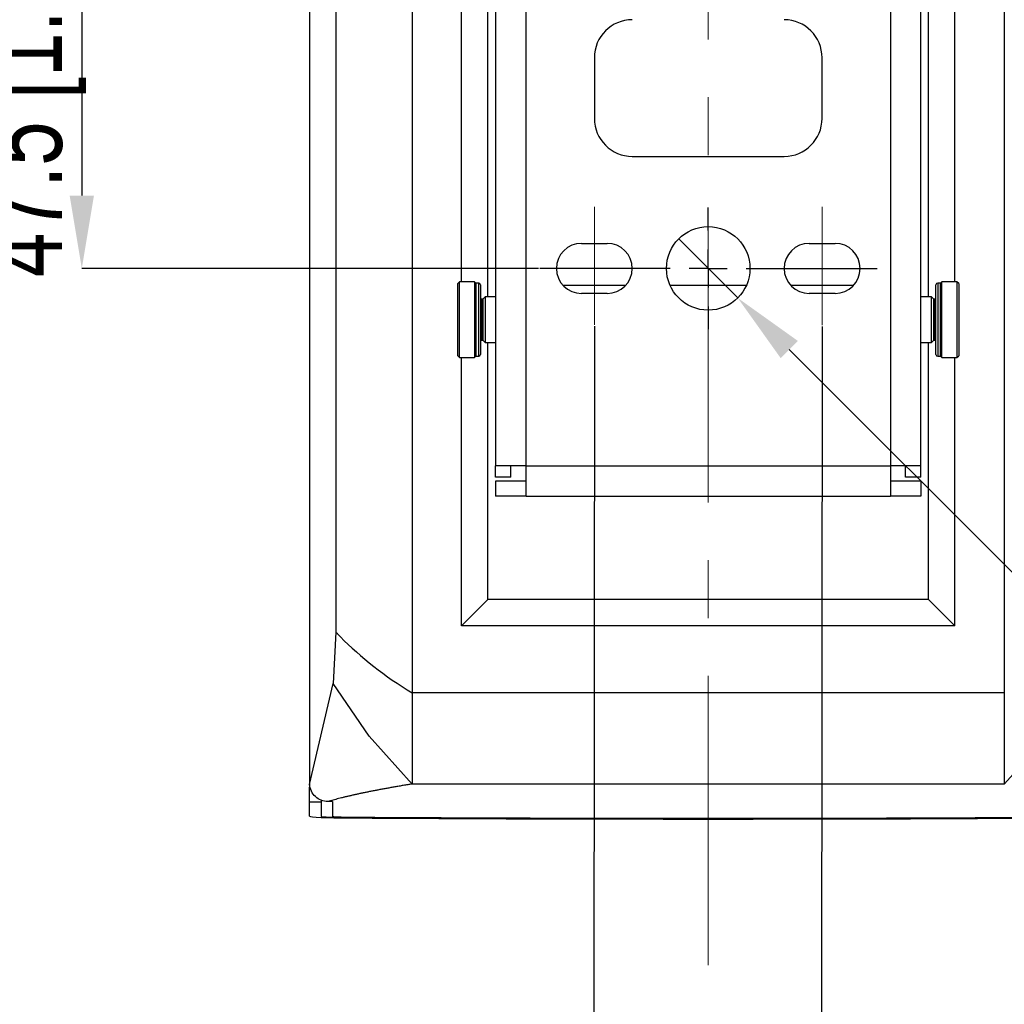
# Model space of a CAD drawing. Header units: millimetres. Extents: x 0 to 1262, y 0 to 420.
# Tile 38 of 99: x 707 to 750, y 141 to 184. Entities that reach past the tile are written whole.
import ezdxf

# ---------------------------------------------------------------- set-up
doc = ezdxf.new("R2010")
doc.units = ezdxf.units.MM
doc.header["$PDSIZE"] = -1
doc.linetypes.add('CENTERX2', pattern=[20.32, 12.7, -2.54, 2.54, -2.54])
doc.layers.add('SLD-0', color=7, linetype='Continuous')
doc.styles.add('SLDTEXTSTYLE0', font='TXT', dxfattribs={"width": 0.75})
doc.dimstyles.new('SLDDIMSTYLE1', dxfattribs={"dimtxt": 3.5, "dimasz": 3.2, "dimexe": 0, "dimexo": 0.0625, "dimgap": 0.875, "dimtad": 1, "dimdec": 1, "dimlfac": 3, "dimrnd": 1e-09, "dimzin": 12, "dimdsep": 46, "dimtxsty": 'SLDTEXTSTYLE0', "dimsah": 1, "dimcen": 0.09, "dimadec": 0, "dimazin": 3, "dimtfac": 1, "dimtdec": 1, "dimtmove": 0, "dimatfit": 0, "dimfxl": 1, "dimfrac": 2, "dimtolj": 1, "dimtzin": 12, "dimarcsym": 0})
doc.dimstyles.new('SLDDIMSTYLE2', dxfattribs={"dimtxt": 3.5, "dimasz": 3.2, "dimexe": 0, "dimexo": 0.0625, "dimgap": 0.875, "dimtad": 1, "dimdec": 1, "dimlfac": 3, "dimrnd": 1e-09, "dimzin": 12, "dimdsep": 46, "dimtxsty": 'SLDTEXTSTYLE0', "dimsah": 1, "dimcen": 0.09, "dimadec": 0, "dimazin": 3, "dimtfac": 1, "dimtdec": 1, "dimtofl": 0, "dimtmove": 0, "dimatfit": 3, "dimfxl": 1, "dimfrac": 2, "dimtolj": 1, "dimtzin": 12, "dimarcsym": 0})
doc.dimstyles.new('SLDDIMSTYLE3', dxfattribs={"dimtxt": 3.5, "dimasz": 3.2, "dimexe": 0, "dimexo": 0.0625, "dimgap": 0.875, "dimtad": 1, "dimdec": 1, "dimlfac": 3, "dimrnd": 1e-09, "dimzin": 4, "dimdsep": 46, "dimtxsty": 'SLDTEXTSTYLE0', "dimsah": 1, "dimcen": 0.09, "dimadec": 0, "dimazin": 1, "dimtfac": 1, "dimtdec": 1, "dimtofl": 0, "dimtmove": 0, "dimatfit": 3, "dimfxl": 1, "dimfrac": 2, "dimtolj": 1, "dimtzin": 12, "dimarcsym": 0})
doc.dimstyles.new('SLDDIMSTYLE8', dxfattribs={"dimtxt": 3.5, "dimasz": 3.2, "dimexe": 0, "dimexo": 0.0625, "dimgap": 0.875, "dimtad": 0, "dimtih": 1, "dimtoh": 1, "dimdec": 1, "dimlfac": 3, "dimrnd": 1e-09, "dimzin": 4, "dimdsep": 46, "dimtxsty": 'SLDTEXTSTYLE0', "dimblk1": 'NONE', "dimsah": 1, "dimcen": 0, "dimadec": 0, "dimazin": 1, "dimtfac": 1, "dimtdec": 1, "dimtmove": 0, "dimatfit": 3, "dimldrblk": 'NONE', "dimfxl": 1, "dimfrac": 2, "dimtolj": 1, "dimtzin": 12, "dimarcsym": 0})

# ---------------------------------------------------------------- blocks, each defined once
blk = doc.blocks.new('*D102')
at = {"layer": 'Defpoints', "color": 0, "transparency": 16777216}
for p in [(731.911, 170.824), (741.911, 170.815), (741.875, 129.779)]:
    blk.add_point(p, dxfattribs=at)
at = {"layer": 'SLD-0', "color": 0, "lineweight": -2, "transparency": 16777216}
for p, q in [((731.911, 170.761), (731.875, 129.788)), ((741.911, 170.752), (741.875, 129.779)), ((731.875, 129.788), (706.8, 129.81)), ((738.675, 129.782), (735.075, 129.785))]:
    blk.add_line(p, q, dxfattribs=at)
at = {"layer": 'SLD-0', "color": 0, "transparency": 16777216}
for points in [[(735.075, 130.319), (735.074, 129.252), (731.875, 129.788)], [(738.675, 130.315), (738.674, 129.249), (741.875, 129.779)]]:
    blk.add_solid(points, dxfattribs=at)
at = {"layer": 'SLD-0', "color": 0, "transparency": 16777216, "insert": (717.741, 134.176), "char_height": 3.5, "attachment_point": 2, "rotation": 359.9495, "style": 'SLDTEXTSTYLE0'}
blk.add_mtext('\\A1;30.0 [1.18]', dxfattribs=at)
blk = doc.blocks.new('*D105')
at = {"layer": 'Defpoints', "color": 0, "transparency": 16777216}
for p in [(729.55, 189.134), (709.408, 173.3), (729.516, 173.3)]:
    blk.add_point(p, dxfattribs=at)
at = {"layer": 'SLD-0', "color": 0, "lineweight": -2, "transparency": 16777216}
for p, q in [((729.488, 189.134), (709.408, 189.134)), ((709.408, 185.934), (709.408, 176.5)), ((729.453, 173.3), (709.408, 173.3))]:
    blk.add_line(p, q, dxfattribs=at)
at = {"layer": 'SLD-0', "color": 0, "transparency": 16777216}
for points in [[(708.874, 185.934), (709.941, 185.934), (709.408, 189.134)], [(708.874, 176.5), (709.941, 176.5), (709.408, 173.3)]]:
    blk.add_solid(points, dxfattribs=at)
at = {"layer": 'SLD-0', "color": 0, "transparency": 16777216, "insert": (705.033, 181.217), "char_height": 3.5, "attachment_point": 2, "rotation": 90, "style": 'SLDTEXTSTYLE0'}
blk.add_mtext('\\A1;47.5 [1.87]', dxfattribs=at)
blk = doc.blocks.new('*D106')
at = {"layer": 'Defpoints', "color": 0, "transparency": 16777216}
for p in [(735.615, 174.597), (738.207, 172.004)]:
    blk.add_point(p, dxfattribs=at)
at = {"layer": 'SLD-0', "color": 0, "lineweight": -2, "transparency": 16777216}
for p, q in [((735.615, 174.597), (738.207, 172.004)), ((752.893, 157.318), (740.47, 169.741)), ((756.093, 157.318), (752.893, 157.318))]:
    blk.add_line(p, q, dxfattribs=at)
at = {"layer": 'SLD-0', "color": 0, "transparency": 16777216}
blk.add_solid([(740.847, 170.118), (740.093, 169.364), (738.207, 172.004)], dxfattribs=at)
at = {"layer": 'SLD-0', "color": 0, "transparency": 16777216, "insert": (756.968, 159.068), "char_height": 3.5, "attachment_point": 1, "style": 'SLDTEXTSTYLE0'}
blk.add_mtext('\\A1;3X∅11.0 [∅0.43]', dxfattribs=at)
blk = doc.blocks.new('_None')
blk = doc.blocks.new('*D107')
at = {"layer": 'Defpoints', "color": 0, "transparency": 16777216}
for p in [(742.478, 206.067), (742.478, 203.867), (770.414, 203.867)]:
    blk.add_point(p, dxfattribs=at)
at = {"layer": 'SLD-0', "color": 0, "lineweight": -2, "transparency": 16777216}
for p, q in [((770.414, 209.267), (770.414, 212.467)), ((742.54, 206.067), (770.414, 206.067)), ((770.414, 206.067), (770.414, 203.867)), ((742.54, 203.867), (770.414, 203.867)), ((770.414, 200.667), (770.414, 170.78))]:
    blk.add_line(p, q, dxfattribs=at)
at = {"layer": 'SLD-0', "color": 0, "transparency": 16777216}
for points in [[(769.881, 209.267), (770.948, 209.267), (770.414, 206.067)], [(769.881, 200.667), (770.948, 200.667), (770.414, 203.867)]]:
    blk.add_solid(points, dxfattribs=at)
at = {"layer": 'SLD-0', "color": 0, "transparency": 16777216, "insert": (766.039, 184.123), "char_height": 3.5, "attachment_point": 2, "rotation": 90, "style": 'SLDTEXTSTYLE0'}
blk.add_mtext('\\A1;6X6.6 [0.26]', dxfattribs=at)
blk = doc.blocks.new('SW_CENTERMARKSYMBOL_12')
at = {"layer": 'SLD-0', "color": 0}
for p, q in [((0, 1.667), (0, 2.667)), ((0, 0), (0, 0.833)), ((-1.667, 0), (-7.395, 0)), ((0, 0), (-0.833, 0)), ((0, 0), (0, -0.833)), ((0, 0), (0.833, 0)), ((1.667, 0), (7.414, 0)), ((0, -1.667), (0, -2.667))]:
    blk.add_line(p, q, dxfattribs=at)

msp = doc.modelspace()

# ---------------------------------------------------------------- linework, layer by layer
at = {"color": 7, "linetype": 'Continuous', "lineweight": 25}
for p, q in [((719.410979, 340.957163), (719.410979, 150.643677)), ((723.910979, 336.930573), (723.910979, 154.670267)), ((720.564574, 334.26349), (720.564574, 157.33735)), ((727.577646, 213.633753), (727.577646, 164.633753)), ((728.910979, 164.633753), (728.910979, 213.633753)), ((744.910979, 213.633753), (744.910979, 164.633753)), ((746.244312, 164.633753), (746.244312, 213.633753)), ((749.910979, 202.79573), (749.910979, 154.670267)), ((726.077646, 172.717086), (726.077646, 202.209222)), ((727.232346, 172.05042), (727.232346, 202.100888)), ((747.744312, 172.717086), (747.744312, 201.895343)), ((746.589612, 172.05042), (746.589612, 201.877832)), ((731.910979, 182.55042), (731.910979, 179.883753)), ((741.910979, 179.883753), (741.910979, 182.55042)), ((733.577646, 178.217086), (740.244312, 178.217086)), ((731.344312, 174.40042), (732.477646, 174.40042)), ((741.344312, 174.40042), (742.477646, 174.40042)), ((725.994312, 172.717086), (725.910979, 172.633753)), ((725.910979, 171.441977), (725.910979, 172.633753)), ((726.648479, 172.717086), (725.994312, 172.717086)), ((725.994312, 171.462585), (725.994312, 172.717086)), ((726.710979, 172.654586), (726.648479, 172.717086)), ((726.648479, 172.717086), (726.648479, 169.435521)), ((726.835979, 172.654586), (726.710979, 172.654586)), ((726.710979, 172.654586), (726.710979, 169.49608)), ((726.835979, 171.447129), (726.835979, 172.654586)), ((726.910979, 172.579586), (726.910979, 171.428581)), ((733.282319, 172.55042), (730.539638, 172.55042)), ((738.583884, 172.55042), (735.238074, 172.55042)), ((743.282319, 172.55042), (740.539638, 172.55042)), ((746.910979, 169.521482), (746.910979, 172.579586)), ((747.110979, 172.654586), (746.985979, 172.654586)), ((746.985979, 172.654586), (746.985979, 169.446494)), ((747.173479, 172.717086), (747.110979, 172.654586)), ((747.110979, 171.022637), (747.110979, 172.654586)), ((747.827646, 172.717086), (747.173479, 172.717086)), ((747.173479, 171.021554), (747.173479, 172.717086)), ((747.910979, 172.633753), (747.827646, 172.717086)), ((747.827646, 172.717086), (747.827646, 169.384003)), ((747.910979, 172.633753), (747.910979, 169.467324)), ((732.477646, 172.20042), (731.344312, 172.20042)), ((742.477646, 172.20042), (741.344312, 172.20042)), ((727.010979, 171.95042), (726.960979, 171.95042)), ((726.960979, 171.95042), (726.960979, 171.272989)), ((727.110979, 172.05042), (727.010979, 171.95042)), ((727.010979, 171.95042), (727.010979, 170.178375)), ((727.577646, 172.05042), (727.110979, 172.05042)), ((727.110979, 172.05042), (727.110979, 170.081481)), ((746.710979, 172.05042), (746.244312, 172.05042)), ((746.810979, 171.95042), (746.710979, 172.05042)), ((746.710979, 171.033101), (746.710979, 172.05042)), ((746.860979, 171.95042), (746.810979, 171.95042)), ((746.810979, 171.034832), (746.810979, 171.95042)), ((746.860979, 170.150555), (746.860979, 171.95042)), ((725.910979, 169.467086), (725.910979, 171.441977)), ((725.994312, 169.383753), (725.994312, 171.462585)), ((726.835979, 169.446253), (726.835979, 171.447129)), ((726.910979, 171.428581), (726.910979, 169.521253)), ((726.960979, 171.272989), (726.960979, 170.15042)), ((746.710979, 170.05042), (746.710979, 171.033101)), ((746.810979, 170.15042), (746.810979, 171.034832)), ((747.110979, 169.446253), (747.110979, 171.022637)), ((747.173479, 169.383753), (747.173479, 171.021554)), ((726.960979, 170.15042), (727.010979, 170.15042)), ((727.010979, 170.178375), (727.010979, 170.15042)), ((727.010979, 170.15042), (727.110979, 170.05042)), ((727.110979, 170.081481), (727.110979, 170.05042)), ((727.110979, 170.05042), (727.577646, 170.05042)), ((727.232346, 158.767086), (727.232346, 170.05042)), ((746.244312, 170.05042), (746.710979, 170.05042)), ((746.589612, 158.767086), (746.589612, 170.05042)), ((746.710979, 170.05042), (746.810979, 170.15042)), ((746.810979, 170.15042), (746.860979, 170.15042)), ((725.910979, 169.467086), (725.994312, 169.383753)), ((726.710979, 169.49608), (726.710979, 169.446253)), ((747.827646, 169.383753), (747.910979, 169.467086)), ((725.994312, 169.383753), (726.648479, 169.383753)), ((726.077646, 157.612386), (726.077646, 169.383753)), ((726.648479, 169.383753), (726.710979, 169.446253)), ((726.648479, 169.435521), (726.648479, 169.383753)), ((726.710979, 169.446253), (726.835979, 169.446253)), ((746.985979, 169.446253), (747.110979, 169.446253)), ((747.110979, 169.446253), (747.173479, 169.383753)), ((747.173479, 169.383753), (747.827646, 169.383753)), ((747.744312, 157.612386), (747.744312, 169.383753)), ((728.910979, 164.633753), (727.577646, 164.633753)), ((727.577646, 164.133753), (727.577646, 164.633753)), ((728.244312, 164.133753), (728.244312, 164.633753)), ((728.910979, 163.30042), (728.910979, 164.633753)), ((728.910979, 164.633753), (744.910979, 164.633753)), ((744.910979, 164.633753), (744.910979, 163.30042)), ((746.244312, 164.633753), (744.910979, 164.633753)), ((745.577646, 164.133753), (745.577646, 164.633753)), ((746.244312, 164.133753), (746.244312, 164.633753)), ((728.244312, 164.133753), (727.577646, 164.133753)), ((727.577646, 163.967086), (727.577646, 163.30042)), ((728.910979, 163.967086), (727.577646, 163.967086)), ((746.244312, 163.967086), (744.910979, 163.967086)), ((746.244312, 164.133753), (745.577646, 164.133753)), ((746.244312, 163.967086), (746.244312, 163.30042)), ((728.910979, 163.30042), (727.577646, 163.30042)), ((728.910979, 163.30042), (744.910979, 163.30042)), ((746.244312, 163.30042), (744.910979, 163.30042)), ((726.077646, 157.612386), (727.232346, 158.767086)), ((746.589612, 158.767086), (727.232346, 158.767086)), ((746.589612, 158.767086), (747.744312, 157.612386)), ((747.744312, 157.612386), (726.077646, 157.612386)), ((720.564574, 157.33735), (720.446427, 155.079877)), ((719.410979, 150.643677), (720.446427, 155.079877)), ((749.910979, 154.670267), (723.910979, 154.670267)), ((723.910979, 154.670267), (723.910979, 150.670267)), ((749.910979, 154.670267), (749.910979, 150.670267)), ((719.410979, 150.643677), (719.410979, 150.534162)), ((719.410979, 149.867902), (719.410979, 150.534162)), ((749.910979, 150.670267), (723.910979, 150.670267)), ((719.910979, 149.867902), (719.410979, 149.867902)), ((719.410979, 149.253041), (719.410979, 149.867902)), ((719.910979, 149.950063), (719.910979, 149.867902)), ((719.910979, 149.867902), (719.910979, 149.253041)), ((720.409608, 149.900182), (720.209881, 149.900548)), ((720.409608, 149.900182), (720.409608, 149.25232)), ((721.256487, 149.215402), (721.256487, 149.197386))]:
    msp.add_line(p, q, dxfattribs=at)
at = {"color": 7, "linetype": 'Continuous', "lineweight": 25, "flags": 128}
for points in [[(723.910979, 150.670267), (722.017966, 152.774732), (720.446427, 155.079877)], [(749.910979, 150.670267), (751.803992, 152.774732), (753.375531, 155.079877)]]:
    msp.add_lwpolyline(points, dxfattribs=at)
at = {"color": 7, "linetype": 'Continuous', "lineweight": 25}
msp.add_circle((736.910979, 173.30042), 1.833333, dxfattribs=at)
for centre, radius, start, end in [((733.577646, 182.55042), 1.666667, 90, 180), ((740.244312, 182.55042), 1.666667, 0, 90), ((733.577646, 179.883753), 1.666667, 180, 270), ((740.244312, 179.883753), 1.666667, 270, 0), ((731.344312, 173.30042), 1.1, 90, 270), ((732.477646, 173.30042), 1.1, 270, 90), ((741.344312, 173.30042), 1.1, 90, 270), ((742.477646, 173.30042), 1.1, 270, 90), ((726.835979, 172.579586), 0.075, 0, 90), ((746.985979, 172.579586), 0.075, 90, 180), ((726.960979, 172.00042), 0.05, 180, 270), ((746.860979, 172.00042), 0.05, 270, 0), ((726.960979, 170.10042), 0.05, 90, 180), ((746.860979, 170.10042), 0.05, 0, 90), ((726.835979, 169.521253), 0.075, 270, 0), ((746.985979, 169.521253), 0.075, 180, 270)]:
    msp.add_arc(centre, radius, start, end, dxfattribs=at)
for centre, major_axis, ratio, start_param, end_param in [((736.977537, 164.275141), (19.416667, 0), 0.66876192, 3.72421173, 3.974191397), ((721.527646, 149.253041), (2.116667, 0), 0.034920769, 3.141592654, 4.543865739), ((721.527646, 149.253041), (1.616667, 0), 0.034920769, 3.141592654, 4.543865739), ((721.492942, 149.25232), (1.083333, 0), 0.034920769, 3.141592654, 4.542609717), ((736.910979, 152.410485), (93.833333, 0), 0.034920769, 4.543865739, 4.880912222), ((736.910979, 152.410485), (93.333333, 0), 0.034920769, 4.543865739, 4.880912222), ((736.910979, 152.393025), (92.333333, 0), 0.034920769, 4.542609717, 4.882168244)]:
    msp.add_ellipse(centre, major_axis=major_axis, ratio=ratio, start_param=start_param, end_param=end_param, dxfattribs=at)
for points, knots in [([(720.564574, 157.33735), (720.597538, 157.302654), (720.663257, 157.233483), (720.730587, 157.164793), (720.764145, 157.130558)], [0, 0, 0, 0, 0.501590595, 1, 1, 1, 1]), ([(723.910979, 150.670267), (723.84573, 150.659658), (723.715242, 150.638442), (723.523981, 150.606586), (723.336016, 150.574712), (723.151665, 150.542817), (722.970843, 150.510901), (722.793574, 150.478964), (722.61985, 150.447006), (722.449674, 150.415028), (722.283045, 150.383029), (722.119964, 150.351009), (721.960429, 150.318968), (721.804442, 150.286907), (721.652002, 150.254824), (721.50311, 150.222721), (721.357764, 150.190598), (721.215966, 150.158453), (721.077715, 150.126288), (720.943011, 150.094102), (720.811854, 150.061895), (720.684248, 150.029667), (720.560172, 149.997419), (720.439711, 149.965149), (720.322541, 149.93286), (720.247437, 149.911319), (720.209881, 149.900548)], [0, 0, 0, 0, 0.041692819, 0.083378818, 0.125058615, 0.166732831, 0.208402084, 0.250066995, 0.291728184, 0.33338627, 0.375041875, 0.416695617, 0.458348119, 0.5, 0.541651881, 0.583304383, 0.624958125, 0.66661373, 0.708271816, 0.749933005, 0.791597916, 0.833267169, 0.874941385, 0.916621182, 0.958307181, 1, 1, 1, 1])]:
    msp.add_open_spline(points, degree=3, knots=knots, dxfattribs=at)
msp.add_open_spline([(720.209881, 149.900548), (720.109981, 149.900731), (719.910172, 149.938522), (719.652475, 150.10184), (719.470875, 150.347161), (719.418514, 150.543924), (719.410979, 150.643677)], degree=3, dxfattribs=at)
at = {"layer": 'SLD-0', "color": 250, "linetype": 'CENTERX2', "lineweight": 18}
msp.add_line((736.910979, 142.712311), (736.910979, 348.969889), dxfattribs=at)
at = {"layer": 'SLD-0', "color": 250, "lineweight": 18}
for p, q in [((731.910979, 175.99696), (731.910979, 170.823537)), ((741.910979, 175.99696), (741.910979, 170.81472))]:
    msp.add_line(p, q, dxfattribs=at)

# ---------------------------------------------------------------- block references
at = {"layer": 'SLD-0', "color": 250}
msp.add_blockref('SW_CENTERMARKSYMBOL_12', (736.910979, 173.30042), dxfattribs=at)

# ---------------------------------------------------------------- dimensions: what is measured, and where the dimension line sits
dim = msp.add_linear_dim(base=(770.414312, 203.867086), p1=(742.477646, 206.067086), p2=(742.477646, 203.867086), angle=90, text='6X<>', dimstyle='SLDDIMSTYLE1', dxfattribs=at)
dim.commit()
dim.dimension.update_dxf_attribs({"geometry": '*D107', "text_midpoint": (770.414312, 184.123336), "dimtype": 160})
for base, p1, p2, angle, dimstyle, picture, middle in [((709.407646, 173.30042), (729.550365, 189.133753), (729.515565, 173.30042), 90, 'SLDDIMSTYLE2', '*D105', (709.407646, 181.217086)), ((741.874801, 129.779223), (731.910979, 170.823537), (741.910979, 170.81472), 359.9494865, 'SLDDIMSTYLE3', '*D102', (717.737306, 129.800503))]:
    dim = msp.add_linear_dim(base=base, p1=p1, p2=p2, angle=angle, dimstyle=dimstyle, dxfattribs=at)
    dim.commit()
    dim.dimension.update_dxf_attribs({"geometry": picture, "text_midpoint": middle, "dimtype": 160})
dim = msp.add_diameter_dim_2p(p1=(735.614616, 174.596782), p2=(738.207341, 172.004057), text='3X<>', dimstyle='SLDDIMSTYLE8', dxfattribs=at)
dim.commit()
dim.dimension.update_dxf_attribs({"geometry": '*D106', "text_midpoint": (772.280872, 157.318026), "dimtype": 163})

doc.saveas('drawing.dxf')
